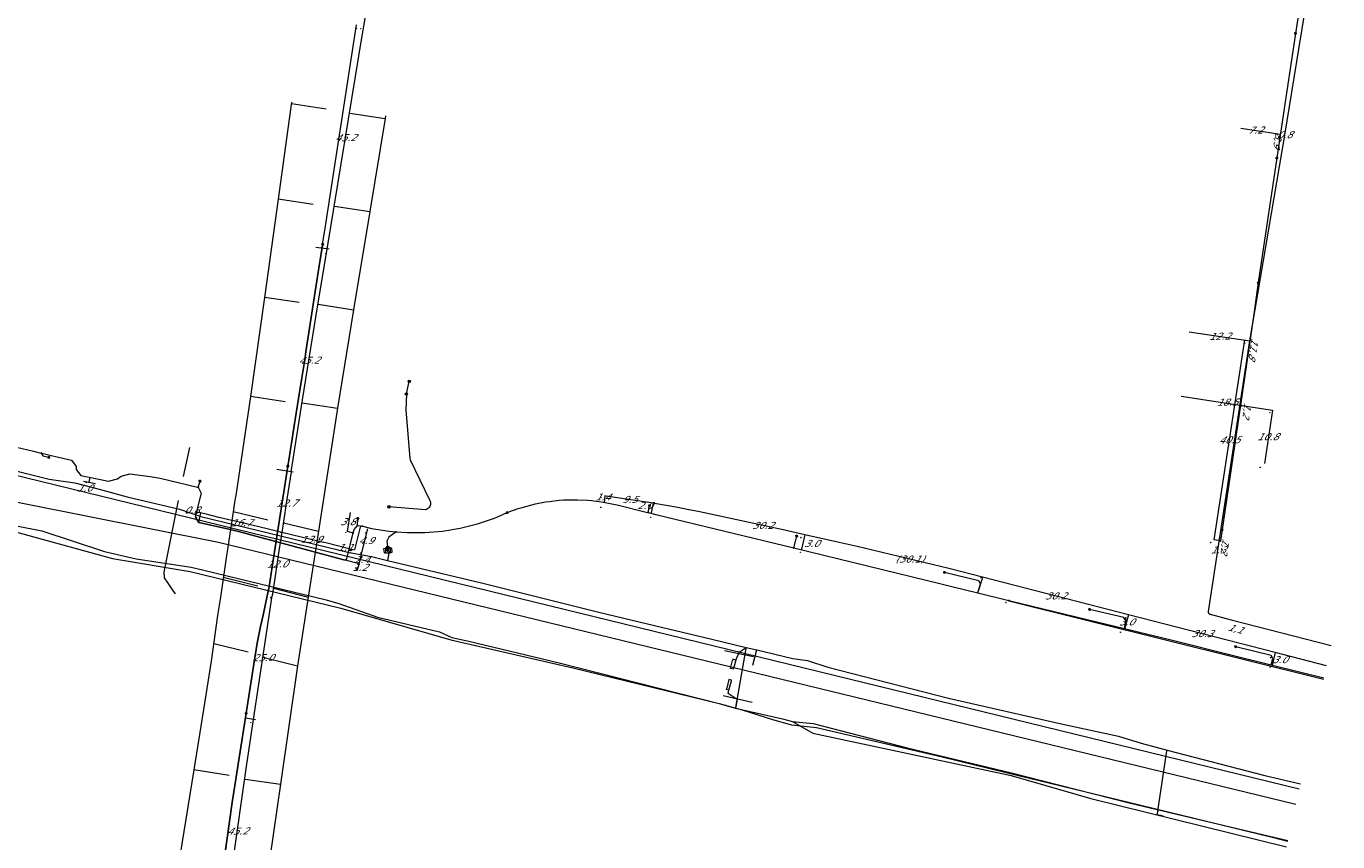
# Model space of a CAD drawing. Header units: metres. Extents: x 124576 to 133557, y 395865 to 402386.
# Tile 108 of 256: x 126119 to 126381, y 398698 to 398861. Entities that reach past the tile are written whole.
import ezdxf
from ezdxf.enums import TextEntityAlignment as Align

# ---------------------------------------------------------------- set-up
doc = ezdxf.new("R2010")
doc.units = ezdxf.units.M
doc.header["$MEASUREMENT"] = 0
for name, color, linetype, lineweight, true_color in [('LG_Datatransport_Bt_Nederland_NV', 3, 'Continuous', 13, 0x00ff00), ('LG_Datatransport_KPN_BV', 3, 'Continuous', 13, 0x00ff00), ('LG_Datatransport_ProRail', 3, 'Continuous', 13, 0x00ff00), ('LG_Datatransport_Relined_BV', 3, 'Continuous', 13, 0x00ff00), ('LG_Laag_Spanning', 7, 'Continuous', 13, 0x960000), ('LG_Laag_Spanning_Enexis_Netbeheer_BV', 7, 'Continuous', 13, 0x960000), ('LG_Laag_Spanning_Gemeente_Tilburg_Ruimtelijke_Uitvoering', 7, 'Continuous', 13, 0x960000), ('LG_Laag_Spanning_ProRail', 7, 'Continuous', 13, 0x960000), ('LG_Midden_Spanning_ProRail', 7, 'Continuous', 13, 0xd20000), ('LG_overig_ProRail', 7, 'Continuous', 13, 0xffffff), ('LG_Riool_Onder_Druk_Gemeente_Tilburg_Ruimtelijke_Uitvoering', 7, 'Continuous', 13, 0x800080), ('LG_Riool_Vrij_Verval_Gemeente_Tilburg_Ruimtelijke_Uitvoering', 7, 'Continuous', 13, 0xca00a0)]:
    doc.layers.add(name, color=color, linetype=linetype, lineweight=lineweight, true_color=true_color)
for name, color, linetype, lineweight in [('LG_Laag_Spanning_P_Enexis_Netbeheer_BV', 7, 'Continuous', 0), ('LG_overig_P_Gemeente_Tilburg_Ruimtelijke_Uitvoering', 7, 'Continuous', 0), ('LG_Riool_Vrij_Verval_P_Gemeente_Tilburg_Ruimtelijke_Uitvoering', 7, 'Continuous', 0), ('MV_Datatransport', 7, 'Continuous', 0), ('MV_Laag_Spanning', 7, 'Continuous', 0), ('MV_Laag_Spanning_lijn', 7, 'Continuous', 0), ('MV_Laag_Spanning_pijl', 7, 'Continuous', 0)]:
    doc.layers.add(name, color=color, linetype=linetype, lineweight=lineweight)
doc.styles.add('Klic_Annotatie', font='verdanai.ttf', dxfattribs={"oblique": 20, "height": 1.4})

# ---------------------------------------------------------------- blocks, each defined once
blk = doc.blocks.new('Mof')
at = {"layer": 'LG_Laag_Spanning_P_Enexis_Netbeheer_BV'}
h = blk.add_hatch(color=256, dxfattribs=at)
edge = h.paths.add_edge_path()
edge.add_arc((0, 0), 2, 0, 360)
blk = doc.blocks.new('DeliveryPoint')
at = {"layer": 'LG_Laag_Spanning_P_Enexis_Netbeheer_BV', "flags": 128}
blk.add_lwpolyline([(-3.7, -2.5), (3.8, -2.5), (3.8, 2.5), (-3.7, 2.5), (-3.7, -2.5)], close=True, dxfattribs=at)
blk.add_lwpolyline([(-3.7, 2.5), (-3.7, 2.2), (0, 0), (3.8, 2.2)], dxfattribs=at)
blk = doc.blocks.new('Streetlight')
at = {"layer": 'LG_Laag_Spanning_P_Enexis_Netbeheer_BV'}
for p, q in [((-1.8, 1.8), (-1.1, 1.1)), ((0, 2.5), (0, 1.5)), ((1.8, 1.8), (1.1, 1.1)), ((-1.1, -1.1), (-1.8, -1.8)), ((0, -1.5), (0, -2.5)), ((1.1, -1.1), (1.8, -1.8))]:
    blk.add_line(p, q, dxfattribs=at)
at = {"layer": 'LG_Laag_Spanning_P_Enexis_Netbeheer_BV', "flags": 128}
for points in [[(-2.5, 0), (-1.5, 0)], [(1.5, 0), (2.5, 0)]]:
    blk.add_lwpolyline(points, dxfattribs=at)
at = {"layer": 'LG_Laag_Spanning_P_Enexis_Netbeheer_BV'}
blk.add_circle((0, 0), 1.5, dxfattribs=at)
blk = doc.blocks.new('Aansluitkast_1')
at = {"layer": 'LG_Laag_Spanning_P_Enexis_Netbeheer_BV'}
for p, q in [((-2.5, 2.5), (2.5, 2.5)), ((0, -2.5), (0, 2.5))]:
    blk.add_line(p, q, dxfattribs=at)
at = {"layer": 'LG_Laag_Spanning_P_Enexis_Netbeheer_BV', "flags": 128}
blk.add_lwpolyline([(-5, -5), (5, -5), (5, 5), (-5, 5), (-5, -5)], close=True, dxfattribs=at)
blk = doc.blocks.new('m_pijl')
at = {"layer": 'MV_Laag_Spanning_pijl'}
blk.add_hatch(color=7, dxfattribs=at).paths.add_polyline_path([(-1, -0.3), (-1, 0), (-1, 0.3), (0, 0)])
at = {"layer": 'MV_Laag_Spanning_pijl', "flags": 128}
blk.add_lwpolyline([(-1, 0), (-1, 0.3), (0, 0), (-1, -0.3), (-1, 0)], close=True, dxfattribs=at)
blk = doc.blocks.new('Onbekend_2')
at = {"layer": 'LG_Riool_Vrij_Verval_P_Gemeente_Tilburg_Ruimtelijke_Uitvoering'}
blk.add_hatch(color=256, dxfattribs=at).paths.add_polyline_path([(-0.3, -1.1, -0.262633), (0.2, 0.2), (0.6, 0.5, 0.379827), (0.7, 1.3), (0.7, 1.3, 0.228508), (0, 1.5), (0, 1.5, 0.459053), (-0.8, 0.8), (-1.3, 0.9, -0.414214), (-0.1, 2, -0.243799), (1.1, 1.5, -0.379827), (0.9, 0.1), (0.5, -0.2, 0.262633), (0.2, -1.1), (-0.2, -1.1)])
blk.add_circle((0, 0), 2.5, dxfattribs=at)
at = {"layer": 'LG_Riool_Vrij_Verval_P_Gemeente_Tilburg_Ruimtelijke_Uitvoering', "extrusion": (0, 0, -1)}
blk.add_solid([(0.3, -2.1), (-0.2, -2.1), (0.3, -1.5), (-0.2, -1.5)], dxfattribs=at)
blk = doc.blocks.new('Onbekend_1')
at = {"layer": 'LG_overig_P_Gemeente_Tilburg_Ruimtelijke_Uitvoering'}
blk.add_hatch(color=256, dxfattribs=at).paths.add_polyline_path([(-0.3, -1.1, -0.262633), (0.2, 0.2), (0.6, 0.5, 0.379827), (0.7, 1.3), (0.7, 1.3, 0.228508), (0, 1.5), (0, 1.5, 0.459053), (-0.8, 0.8), (-1.3, 0.9, -0.414214), (-0.1, 2, -0.243799), (1.1, 1.5, -0.379827), (0.9, 0.1), (0.5, -0.2, 0.262633), (0.2, -1.1), (-0.2, -1.1)])
blk.add_circle((0, 0), 2.5, dxfattribs=at)
at = {"layer": 'LG_overig_P_Gemeente_Tilburg_Ruimtelijke_Uitvoering', "extrusion": (0, 0, -1)}
blk.add_solid([(0.3, -2.1), (-0.2, -2.1), (0.3, -1.5), (-0.2, -1.5)], dxfattribs=at)

msp = doc.modelspace()

# ---------------------------------------------------------------- linework, layer by layer
at = {"layer": 'LG_Datatransport_Bt_Nederland_NV', "flags": 128}
msp.add_lwpolyline([(126112.2, 398761.4), (126136.3, 398754.8), (126151.8, 398752.2), (126182, 398744.9), (126204, 398738.5), (126228.4, 398732.9), (126257.7, 398725.8), (126260.6, 398725), (126262.3, 398724.5), (126268.4, 398722.6), (126272.2, 398721.5), (126277.2, 398721), (126302.3, 398715.1), (126314.9, 398712), (126342.1, 398705.4), (126368.4, 398699), (126371.47, 398698.22)], dxfattribs=at)
msp.add_lwpolyline([(126112.2, 398761.4), (126136.3, 398754.8), (126151.8, 398752.2), (126182, 398744.9), (126204, 398738.5), (126228.4, 398732.9), (126257.7, 398725.8), (126260.6, 398725), (126262.3, 398724.5), (126268.4, 398722.6), (126272.2, 398721.5), (126277.2, 398721), (126302.3, 398715.1), (126314.9, 398712), (126342.1, 398705.4), (126368.4, 398699), (126371.47, 398698.22)], dxfattribs=at)
msp.add_lwpolyline([(126112.2, 398761.4), (126136.3, 398754.8), (126151.8, 398752.2), (126182, 398744.9), (126204, 398738.5), (126228.4, 398732.9), (126257.7, 398725.8), (126260.6, 398725), (126262.3, 398724.5), (126268.4, 398722.6), (126272.2, 398721.5), (126277.2, 398721), (126302.3, 398715.1), (126314.9, 398712), (126342.1, 398705.4), (126368.4, 398699), (126371.47, 398698.22)], dxfattribs=at)
msp.add_lwpolyline([(126112.2, 398761.4), (126136.3, 398754.8), (126151.8, 398752.2), (126182, 398744.9), (126204, 398738.5), (126228.4, 398732.9), (126257.7, 398725.8), (126260.6, 398725), (126262.3, 398724.5), (126268.4, 398722.6), (126272.2, 398721.5), (126277.2, 398721), (126302.3, 398715.1), (126314.9, 398712), (126342.1, 398705.4), (126368.4, 398699), (126371.47, 398698.22)], dxfattribs=at)
at = {"layer": 'LG_Datatransport_KPN_BV', "flags": 128}
msp.add_lwpolyline([(126375.2, 398866.27), (126370.86, 398839.61), (126363.81, 398798.4), (126355.57, 398744.19), (126355.57, 398744.15), (126355.57, 398744.11), (126355.57, 398744.07), (126355.57, 398744.03), (126355.58, 398743.99), (126355.6, 398743.95), (126355.61, 398743.91), (126355.63, 398743.87), (126355.66, 398743.84), (126355.68, 398743.81), (126355.71, 398743.78), (126355.74, 398743.75), (126355.77, 398743.72), (126355.81, 398743.7), (126355.85, 398743.68), (126355.89, 398743.66), (126355.93, 398743.65), (126360.17, 398742.53), (126380.16, 398737.39)], dxfattribs=at)
at = {"layer": 'LG_Datatransport_ProRail'}
msp.add_line((126259.03, 398725.4), (126260.96, 398724.83), dxfattribs=at)
msp.add_line((126259.03, 398725.4), (126260.96, 398724.83), dxfattribs=at)
msp.add_line((126259.03, 398725.4), (126260.96, 398724.83), dxfattribs=at)
msp.add_line((126259.03, 398725.4), (126260.96, 398724.83), dxfattribs=at)
msp.add_line((126259.03, 398725.4), (126260.96, 398724.83), dxfattribs=at)
msp.add_line((126259.03, 398725.4), (126260.96, 398724.83), dxfattribs=at)
msp.add_line((126259.03, 398725.4), (126260.96, 398724.83), dxfattribs=at)
at = {"layer": 'LG_Datatransport_ProRail', "flags": 128}
for points in [[(126101.5, 398764.43), (126122.16, 398760.38), (126134.7, 398756.22), (126141.01, 398754.74), (126152, 398753.11)], [(126101.5, 398764.43), (126122.16, 398760.38), (126134.7, 398756.22), (126141.01, 398754.74), (126152, 398753.11)], [(126101.5, 398764.43), (126122.16, 398760.38), (126134.7, 398756.22), (126141.01, 398754.74), (126152, 398753.11)], [(126101.5, 398764.43), (126122.16, 398760.38), (126134.7, 398756.22), (126141.01, 398754.74), (126152, 398753.11)], [(126101.5, 398764.43), (126122.16, 398760.38), (126134.7, 398756.22), (126141.01, 398754.74), (126152, 398753.11)], [(126101.5, 398764.43), (126122.16, 398760.38), (126134.7, 398756.22), (126141.01, 398754.74), (126152, 398753.11)], [(126101.5, 398764.43), (126122.16, 398760.38), (126134.7, 398756.22), (126141.01, 398754.74), (126152, 398753.11)], [(126152, 398753.11), (126154.6, 398752.51), (126179.04, 398746.51), (126181.61, 398745.79)], [(126152, 398753.11), (126154.6, 398752.51), (126179.04, 398746.51), (126181.61, 398745.79)], [(126152, 398753.11), (126154.6, 398752.51), (126179.04, 398746.51), (126181.61, 398745.79)], [(126152, 398753.11), (126154.6, 398752.51), (126179.04, 398746.51), (126181.61, 398745.79)], [(126152, 398753.11), (126154.6, 398752.51), (126179.04, 398746.51), (126181.61, 398745.79)], [(126152, 398753.11), (126154.6, 398752.51), (126179.04, 398746.51), (126181.61, 398745.79)], [(126152, 398753.11), (126154.6, 398752.51), (126179.04, 398746.51), (126181.61, 398745.79)], [(126181.61, 398745.79), (126189.33, 398743.09), (126201.75, 398740.11), (126204.2, 398739.01), (126207.63, 398738.28), (126225.68, 398733.9), (126257.67, 398725.77), (126259.03, 398725.4)], [(126181.61, 398745.79), (126189.33, 398743.09), (126201.75, 398740.11), (126204.2, 398739.01), (126207.63, 398738.28), (126225.68, 398733.9), (126257.67, 398725.77), (126259.03, 398725.4)], [(126181.61, 398745.79), (126189.33, 398743.09), (126201.75, 398740.11), (126204.2, 398739.01), (126207.63, 398738.28), (126225.68, 398733.9), (126257.67, 398725.77), (126259.03, 398725.4)], [(126181.61, 398745.79), (126189.33, 398743.09), (126201.75, 398740.11), (126204.2, 398739.01), (126207.63, 398738.28), (126225.68, 398733.9), (126257.67, 398725.77), (126259.03, 398725.4)], [(126181.61, 398745.79), (126189.33, 398743.09), (126201.75, 398740.11), (126204.2, 398739.01), (126207.63, 398738.28), (126225.68, 398733.9), (126257.67, 398725.77), (126259.03, 398725.4)], [(126181.61, 398745.79), (126189.33, 398743.09), (126201.75, 398740.11), (126204.2, 398739.01), (126207.63, 398738.28), (126225.68, 398733.9), (126257.67, 398725.77), (126259.03, 398725.4)], [(126181.61, 398745.79), (126189.33, 398743.09), (126201.75, 398740.11), (126204.2, 398739.01), (126207.63, 398738.28), (126225.68, 398733.9), (126257.67, 398725.77), (126259.03, 398725.4)], [(126260.96, 398724.83), (126270.38, 398722.74), (126272.37, 398722.18)], [(126260.96, 398724.83), (126270.38, 398722.74), (126272.37, 398722.18)], [(126260.96, 398724.83), (126270.38, 398722.74), (126272.37, 398722.18)], [(126260.96, 398724.83), (126270.38, 398722.74), (126272.37, 398722.18)], [(126260.96, 398724.83), (126270.38, 398722.74), (126272.37, 398722.18)], [(126260.96, 398724.83), (126270.38, 398722.74), (126272.37, 398722.18)], [(126260.96, 398724.83), (126270.38, 398722.74), (126272.37, 398722.18)], [(126272.37, 398722.18), (126276.52, 398721.78), (126295.33, 398716.92), (126316.22, 398711.86), (126332.44, 398707.77), (126339.73, 398705.86), (126360.23, 398700.99), (126371.49, 398698.31)], [(126272.37, 398722.18), (126276.52, 398721.78), (126295.33, 398716.92), (126316.22, 398711.86), (126332.44, 398707.77), (126339.73, 398705.86), (126360.23, 398700.99), (126371.49, 398698.31)], [(126272.37, 398722.18), (126276.52, 398721.78), (126295.33, 398716.92), (126316.22, 398711.86), (126332.44, 398707.77), (126339.73, 398705.86), (126360.23, 398700.99), (126371.49, 398698.31)], [(126272.37, 398722.18), (126276.52, 398721.78), (126295.33, 398716.92), (126316.22, 398711.86), (126332.44, 398707.77), (126339.73, 398705.86), (126360.23, 398700.99), (126371.49, 398698.31)], [(126272.37, 398722.18), (126276.52, 398721.78), (126295.33, 398716.92), (126316.22, 398711.86), (126332.44, 398707.77), (126339.73, 398705.86), (126360.23, 398700.99), (126371.49, 398698.31)], [(126272.37, 398722.18), (126276.52, 398721.78), (126295.33, 398716.92), (126316.22, 398711.86), (126332.44, 398707.77), (126339.73, 398705.86), (126360.23, 398700.99), (126371.49, 398698.31)], [(126272.37, 398722.18), (126276.52, 398721.78), (126295.33, 398716.92), (126316.22, 398711.86), (126332.44, 398707.77), (126339.73, 398705.86), (126360.23, 398700.99), (126371.49, 398698.31)]]:
    msp.add_lwpolyline(points, dxfattribs=at)
at = {"layer": 'LG_Datatransport_Relined_BV', "flags": 128}
for points in [[(125781, 398853.51), (125956.7, 398810.7), (126373.79, 398708.68)], [(125781, 398843.21), (125864.75, 398823.24), (126000.18, 398789.42), (126157.5, 398758.1), (126373.11, 398705.59)]]:
    msp.add_lwpolyline(points, dxfattribs=at)
at = {"layer": 'LG_Laag_Spanning', "flags": 128}
msp.add_lwpolyline([(126192.23, 398756.1), (126192.24, 398756.1), (126192.24, 398756.1), (126192.24, 398756.1), (126192.24, 398756.1), (126192.24, 398756.1), (126192.24, 398756.1), (126192.24, 398756.1), (126192.24, 398756.1), (126192.24, 398756.1), (126192.24, 398756.11), (126192.24, 398756.11), (126192.24, 398756.11), (126192.16, 398756.91), (126192.16, 398756.91), (126192.16, 398756.91), (126192.16, 398756.91), (126192.16, 398756.91), (126192.16, 398756.91), (126192.16, 398756.91), (126192.16, 398756.91), (126192.16, 398756.91), (126192.16, 398756.91), (126192.16, 398756.91), (126192.15, 398756.91), (126192.15, 398756.91), (126190.56, 398756.75), (126190.56, 398756.75), (126190.56, 398756.75), (126190.56, 398756.75), (126190.56, 398756.75), (126190.55, 398756.75), (126190.55, 398756.75), (126190.55, 398756.75), (126190.55, 398756.75), (126190.55, 398756.75), (126190.55, 398756.75), (126190.55, 398756.74), (126190.55, 398756.74), (126190.63, 398755.95), (126190.63, 398755.95), (126190.63, 398755.94), (126190.63, 398755.94), (126190.63, 398755.94), (126190.63, 398755.94), (126190.63, 398755.94), (126190.64, 398755.94), (126190.64, 398755.94), (126190.64, 398755.94), (126190.64, 398755.94), (126190.64, 398755.94), (126190.64, 398755.94), (126192.23, 398756.1)], dxfattribs=at)
at = {"layer": 'LG_Laag_Spanning_Enexis_Netbeheer_BV'}
for p, q in [((126369.3, 398835.05), (126365.6, 398810.08)), ((126369.3, 398835.05), (126365.6, 398810.08)), ((126178.31, 398817.6), (126178.34, 398817.79)), ((126178.31, 398817.6), (126178.34, 398817.79)), ((126362, 398785.51), (126358.34, 398760.6)), ((126362, 398785.51), (126358.34, 398760.6)), ((126153.44, 398769.1), (126153.81, 398770.31)), ((126243.47, 398764.04), (126243.75, 398765.4)), ((126185.3, 398761.42), (126185.39, 398762.84)), ((126272.63, 398756.93), (126273.21, 398759.31)), ((126358.34, 398760.6), (126358.01, 398758.35)), ((126358.34, 398760.6), (126358.01, 398758.35))]:
    msp.add_line(p, q, dxfattribs=at)
at = {"layer": 'LG_Laag_Spanning_Enexis_Netbeheer_BV', "flags": 128}
for points in [[(126380.74, 398916.85), (126381.25, 398916.77), (126381.44, 398916.65), (126381.5, 398916.43), (126380.94, 398912.66), (126380.29, 398908.28), (126376.79, 398884.75), (126376.73, 398884.36), (126376.13, 398880.41), (126375.79, 398878.12), (126373.04, 398859.99)], [(126380.74, 398916.85), (126381.25, 398916.77), (126381.44, 398916.65), (126381.5, 398916.43), (126380.94, 398912.66), (126380.29, 398908.28), (126376.79, 398884.75), (126376.73, 398884.36), (126376.13, 398880.41), (126375.79, 398878.12), (126373.04, 398859.99)], [(126178.34, 398817.79), (126178.7, 398820.11), (126179.03, 398822.24), (126185.13, 398861.7)], [(126178.34, 398817.79), (126178.7, 398820.11), (126179.03, 398822.24), (126185.13, 398861.7)], [(126373.04, 398859.99), (126371.3, 398848.47), (126370.71, 398844.51), (126369.3, 398835.05)], [(126373.04, 398859.99), (126371.3, 398848.47), (126370.71, 398844.51), (126369.3, 398835.05)], [(126178.31, 398817.6), (126177.67, 398813.44), (126177.34, 398811.32), (126175.01, 398796.23), (126174.76, 398794.63), (126174.2, 398791), (126173.54, 398786.86), (126172.61, 398781.02), (126172.11, 398777.91), (126171.98, 398777.11), (126171.57, 398774.55), (126171.38, 398773.31), (126169.22, 398759.62), (126168.23, 398753.14), (126167.61, 398749.15), (126167.22, 398747.32), (126166.41, 398743.5), (126165.93, 398741.23), (126165.21, 398737.86), (126164.56, 398733.67), (126163.03, 398723.82), (126160.25, 398705.95), (126157.88, 398689.23)], [(126171.38, 398773.31), (126171.57, 398774.55), (126172.11, 398777.91), (126172.61, 398781.02), (126173.54, 398786.86), (126174.2, 398791), (126174.76, 398794.63), (126175.01, 398796.23), (126177.34, 398811.32), (126178.31, 398817.6)], [(126178.31, 398817.6), (126177.67, 398813.44), (126177.34, 398811.32), (126175.01, 398796.23), (126174.76, 398794.63), (126174.2, 398791), (126173.54, 398786.86), (126172.61, 398781.02), (126172.11, 398777.91), (126171.98, 398777.11), (126171.57, 398774.55), (126171.38, 398773.31)], [(126171.38, 398773.31), (126171.57, 398774.55), (126172.11, 398777.91), (126172.61, 398781.02), (126173.54, 398786.86), (126174.2, 398791), (126174.76, 398794.63), (126175.01, 398796.23), (126177.34, 398811.32), (126178.31, 398817.6)], [(126365.6, 398810.08), (126365.32, 398808.16), (126364.74, 398804.21), (126362, 398785.51)], [(126365.6, 398810.08), (126365.32, 398808.16), (126364.74, 398804.21), (126362, 398785.51)], [(126095.03, 398782.33), (126099.18, 398781.33), (126101.13, 398780.87), (126120.48, 398776.32), (126122.04, 398775.95), (126122.43, 398775.86), (126123.77, 398775.54), (126128.1, 398774.51), (126129.05, 398773.28), (126129.03, 398772.66), (126129.98, 398771.46), (126131.28, 398771.2), (126135.49, 398770.34), (126137.26, 398770.75), (126138.01, 398771.32), (126139.79, 398771.8), (126143.85, 398771.25), (126145.82, 398770.89), (126153.31, 398769.14), (126153.44, 398769.1), (126154.04, 398767.94), (126152.85, 398763.19), (126153.53, 398762.02)], [(126101.13, 398780.87), (126120.48, 398776.32), (126122.04, 398775.95), (126122.43, 398775.86), (126123.77, 398775.54), (126128.1, 398774.51), (126129.05, 398773.28), (126129.03, 398772.66), (126129.98, 398771.46), (126131.28, 398771.2), (126135.49, 398770.34), (126137.26, 398770.75), (126138.01, 398771.32), (126139.79, 398771.8), (126143.85, 398771.25), (126145.82, 398770.89), (126153.31, 398769.14), (126153.44, 398769.1), (126154.04, 398767.94), (126152.85, 398763.19), (126153.53, 398762.02), (126153.58, 398762.01), (126159.58, 398760.67), (126161.52, 398760.2), (126182.6, 398754.58), (126182.82, 398754.53), (126183.18, 398754.74), (126184.47, 398759.97)], [(126122.04, 398775.95), (126122.38, 398775.38), (126123.54, 398775.09)], [(126163.03, 398723.82), (126164.56, 398733.67), (126165.21, 398737.86), (126165.93, 398741.23), (126166.41, 398743.5), (126167.22, 398747.32), (126167.61, 398749.15), (126168.23, 398753.14), (126169.22, 398759.62), (126171.38, 398773.31)], [(126171.38, 398773.31), (126169.22, 398759.62), (126168.23, 398753.14), (126167.61, 398749.15), (126167.22, 398747.32), (126166.41, 398743.5), (126165.93, 398741.23), (126165.21, 398737.86), (126164.56, 398733.67), (126163.03, 398723.82)], [(126163.03, 398723.82), (126164.56, 398733.67), (126165.21, 398737.86), (126165.93, 398741.23), (126166.41, 398743.5), (126167.22, 398747.32), (126167.61, 398749.15), (126168.23, 398753.14), (126169.22, 398759.62), (126171.38, 398773.31)], [(126186.21, 398761.32), (126186.4, 398761.27), (126188.13, 398760.84), (126191.66, 398760.28), (126193.03, 398760.17), (126195.23, 398760), (126198.8, 398760.01), (126202.36, 398760.31), (126205.89, 398760.9), (126209.35, 398761.77), (126212.74, 398762.92), (126214.38, 398763.63), (126214.81, 398763.82), (126215.23, 398763.99), (126215.27, 398764.01), (126215.6, 398764.14), (126217.48, 398764.81), (126218.25, 398765.06), (126220.18, 398765.58), (126220.97, 398765.77), (126222.93, 398766.14), (126223.73, 398766.26), (126225.71, 398766.48), (126226.52, 398766.54), (126228.52, 398766.6), (126229.33, 398766.6), (126231.32, 398766.51), (126232.13, 398766.44), (126234.11, 398766.19), (126234.91, 398766.06), (126236.87, 398765.66), (126237.26, 398765.57), (126243.11, 398764.13), (126243.47, 398764.04), (126245.05, 398763.66), (126272.63, 398756.93), (126302.12, 398749.74), (126304.28, 398749.21), (126309.49, 398747.94), (126315.7, 398746.42), (126331.34, 398742.61), (126338.82, 398740.78), (126346.48, 398738.92), (126348.42, 398738.44), (126360.64, 398735.4), (126368.2, 398733.53), (126378.73, 398730.91)], [(126215.27, 398764.01), (126215.6, 398764.14), (126217.48, 398764.81), (126218.25, 398765.06), (126220.18, 398765.58), (126220.97, 398765.77), (126222.93, 398766.14), (126223.73, 398766.26), (126225.71, 398766.48), (126226.52, 398766.54), (126228.52, 398766.6), (126229.33, 398766.6), (126231.32, 398766.51), (126232.13, 398766.44), (126234.11, 398766.19), (126234.91, 398766.06), (126236.87, 398765.66), (126237.26, 398765.57), (126243.11, 398764.13), (126243.47, 398764.04), (126245.05, 398763.66), (126272.63, 398756.93), (126302.12, 398749.74), (126304.28, 398749.21), (126309.49, 398747.94), (126315.7, 398746.42)], [(126215.27, 398764.01), (126215.6, 398764.14), (126217.48, 398764.81), (126218.25, 398765.06), (126220.18, 398765.58), (126220.97, 398765.77), (126222.93, 398766.14), (126223.73, 398766.26), (126225.71, 398766.48), (126226.52, 398766.54), (126228.52, 398766.6), (126229.33, 398766.6), (126231.32, 398766.51), (126232.13, 398766.44), (126234.11, 398766.19), (126234.91, 398766.06), (126236.87, 398765.66), (126237.26, 398765.57), (126243.11, 398764.13), (126243.47, 398764.04), (126245.05, 398763.66), (126272.63, 398756.93), (126302.12, 398749.74), (126304.28, 398749.21), (126309.49, 398747.94), (126315.7, 398746.42)], [(126182.6, 398754.58), (126161.52, 398760.2), (126159.58, 398760.67), (126153.58, 398762.01), (126153.53, 398762.02)], [(126182.6, 398754.58), (126161.52, 398760.2), (126159.58, 398760.67), (126153.58, 398762.01), (126153.53, 398762.02)], [(126153.53, 398762.02), (126153.58, 398762.01), (126159.58, 398760.67), (126161.52, 398760.2), (126182.6, 398754.58)], [(126184.47, 398759.97), (126184.64, 398760.66), (126185.3, 398761.42), (126185.85, 398761.39), (126186.21, 398761.32), (126186.4, 398761.27), (126188.13, 398760.84), (126191.66, 398760.28), (126193.03, 398760.17), (126195.23, 398760), (126198.8, 398760.01), (126202.36, 398760.31), (126205.89, 398760.9), (126209.35, 398761.77), (126212.74, 398762.92), (126214.38, 398763.63), (126214.81, 398763.82), (126215.23, 398763.99), (126215.27, 398764.01)], [(126186.21, 398761.32), (126186.4, 398761.27), (126188.13, 398760.84), (126191.66, 398760.28), (126193.03, 398760.17), (126195.23, 398760), (126198.8, 398760.01), (126202.36, 398760.31), (126205.89, 398760.9), (126209.35, 398761.77), (126212.74, 398762.92), (126214.38, 398763.63), (126214.81, 398763.82), (126215.23, 398763.99), (126215.27, 398764.01)], [(126182.6, 398754.58), (126182.82, 398754.53), (126183.18, 398754.74), (126184.47, 398759.97)], [(126184.47, 398759.97), (126184.64, 398760.66), (126185.3, 398761.42), (126185.85, 398761.39), (126186.21, 398761.32)], [(126193.03, 398760.17), (126191.56, 398759.08), (126191.21, 398758.28), (126191.36, 398756.82)], [(126309.49, 398747.94), (126310.01, 398749.76), (126309.66, 398750.36), (126302.79, 398752.01)], [(126315.7, 398746.42), (126331.34, 398742.61), (126338.82, 398740.78), (126346.48, 398738.92), (126348.42, 398738.44), (126360.64, 398735.4), (126368.2, 398733.53), (126378.73, 398730.91)], [(126315.7, 398746.42), (126331.34, 398742.61), (126338.82, 398740.78), (126346.48, 398738.92), (126348.42, 398738.44), (126360.64, 398735.4), (126368.2, 398733.53), (126378.73, 398730.91)], [(126338.82, 398740.78), (126339.08, 398742.42), (126338.67, 398743.03), (126331.82, 398744.61)], [(126368.2, 398733.53), (126368.51, 398734.78), (126368.14, 398735.39), (126361.08, 398737.14)], [(126156.48, 398679.33), (126160.25, 398705.95), (126163.03, 398723.82)], [(126163.03, 398723.82), (126160.25, 398705.95), (126157.88, 398689.23), (126156.48, 398679.33)], [(126156.48, 398679.33), (126160.25, 398705.95), (126163.03, 398723.82)]]:
    msp.add_lwpolyline(points, dxfattribs=at)
at = {"layer": 'LG_Laag_Spanning_Gemeente_Tilburg_Ruimtelijke_Uitvoering'}
msp.add_line((126151.73, 398777.05), (126150.43, 398771.23), dxfattribs=at)
msp.add_line((126151.73, 398777.05), (126150.43, 398771.23), dxfattribs=at)
at = {"layer": 'LG_Laag_Spanning_Gemeente_Tilburg_Ruimtelijke_Uitvoering', "flags": 128}
msp.add_lwpolyline([(126149.46, 398766.43), (126146.56, 398752.09), (126146.65, 398750.94), (126147.36, 398749.85), (126148.3, 398748.51), (126148.81, 398747.77)], dxfattribs=at)
msp.add_lwpolyline([(126149.46, 398766.43), (126146.56, 398752.09), (126146.65, 398750.94), (126147.36, 398749.85), (126148.3, 398748.51), (126148.81, 398747.77)], dxfattribs=at)
at = {"layer": 'LG_Laag_Spanning_ProRail'}
for p, q in [((126128.77, 398769.97), (126133.64, 398768.68)), ((126128.77, 398769.97), (126133.64, 398768.68)), ((126128.77, 398769.97), (126133.64, 398768.68)), ((126128.77, 398769.97), (126133.64, 398768.68)), ((126128.77, 398769.97), (126133.64, 398768.68)), ((126153.94, 398763.24), (126183.63, 398756)), ((126153.94, 398763.24), (126183.63, 398756)), ((126153.94, 398763.24), (126183.63, 398756)), ((126153.94, 398763.24), (126183.63, 398756)), ((126153.94, 398763.24), (126183.63, 398756)), ((126191.67, 398756.31), (126191.3, 398754.44)), ((126191.67, 398756.31), (126191.3, 398754.44)), ((126263.03, 398736.82), (126260.99, 398724.97)), ((126263.03, 398736.82), (126260.99, 398724.97)), ((126261.68, 398736.07), (126261.12, 398734.7)), ((126261.68, 398736.07), (126263.07, 398737.02)), ((126263.07, 398737.02), (126263.03, 398736.82)), ((126263.07, 398737.02), (126263.03, 398736.82)), ((126263.07, 398737.02), (126265.22, 398736.5)), ((126263.07, 398737.02), (126265.22, 398736.5)), ((126263.07, 398737.02), (126265.22, 398736.5)), ((126263.07, 398737.02), (126265.22, 398736.5)), ((126263.07, 398737.02), (126265.22, 398736.5)), ((126263.07, 398737.02), (126265.22, 398736.5)), ((126261.12, 398734.7), (126261.04, 398734.45)), ((126259.03, 398725.4), (126259.06, 398725.49)), ((126259.03, 398725.4), (126259.06, 398725.49)), ((126259.03, 398725.4), (126259.06, 398725.49)), ((126259.03, 398725.4), (126260.96, 398724.83)), ((126259.03, 398725.4), (126260.96, 398724.83)), ((126259.03, 398725.4), (126260.96, 398724.83)), ((126261.31, 398726.55), (126260.96, 398724.83)), ((126260.99, 398724.97), (126260.96, 398724.83)), ((126260.99, 398724.97), (126260.96, 398724.83)), ((126345.46, 398704.23), (126347.2, 398715.83)), ((126347.2, 398715.83), (126347.35, 398716.46))]:
    msp.add_line(p, q, dxfattribs=at)
at = {"layer": 'LG_Laag_Spanning_ProRail', "flags": 128}
for points in [[(126104.3, 398775.51), (126123.64, 398770.73), (126128.77, 398769.97)], [(126104.3, 398775.51), (126123.64, 398770.73), (126128.77, 398769.97)], [(126104.3, 398775.51), (126123.64, 398770.73), (126128.77, 398769.97)], [(126104.3, 398775.51), (126123.64, 398770.73), (126128.77, 398769.97)], [(126104.3, 398775.51), (126123.64, 398770.73), (126128.77, 398769.97)], [(126133.64, 398768.68), (126139.25, 398767.18), (126149.69, 398764.69), (126153.94, 398763.24)], [(126133.64, 398768.68), (126139.25, 398767.18), (126149.69, 398764.69), (126153.94, 398763.24)], [(126133.64, 398768.68), (126139.25, 398767.18), (126149.69, 398764.69), (126153.94, 398763.24)], [(126133.64, 398768.68), (126139.25, 398767.18), (126149.69, 398764.69), (126153.94, 398763.24)], [(126133.64, 398768.68), (126139.25, 398767.18), (126149.69, 398764.69), (126153.94, 398763.24)], [(126183.63, 398756), (126188.1, 398755.19), (126191.3, 398754.44)], [(126183.63, 398756), (126188.1, 398755.19), (126191.3, 398754.44)], [(126183.63, 398756), (126188.1, 398755.19), (126191.3, 398754.44)], [(126183.63, 398756), (126188.1, 398755.19), (126191.3, 398754.44)], [(126183.63, 398756), (126188.1, 398755.19), (126191.3, 398754.44)], [(126191.3, 398754.44), (126210.15, 398749.97), (126233.32, 398744.15), (126240.3, 398742.46), (126256.2, 398738.66), (126263.07, 398737.02)], [(126191.3, 398754.44), (126210.15, 398749.97), (126233.32, 398744.15), (126240.3, 398742.46), (126256.2, 398738.66), (126263.07, 398737.02)], [(126191.3, 398754.44), (126210.15, 398749.97), (126233.32, 398744.15), (126240.3, 398742.46), (126256.2, 398738.66), (126263.07, 398737.02)], [(126191.3, 398754.44), (126210.15, 398749.97), (126233.32, 398744.15), (126240.3, 398742.46), (126256.2, 398738.66), (126263.07, 398737.02)], [(126191.3, 398754.44), (126210.15, 398749.97), (126233.32, 398744.15), (126240.3, 398742.46), (126256.2, 398738.66), (126263.07, 398737.02)], [(126191.3, 398754.44), (126210.15, 398749.97), (126233.32, 398744.15), (126240.3, 398742.46), (126256.2, 398738.66), (126263.07, 398737.02)], [(126191.3, 398754.44), (126210.15, 398749.97), (126233.32, 398744.15), (126240.3, 398742.46), (126256.2, 398738.66), (126263.07, 398737.02)], [(126265.22, 398736.5), (126272.42, 398734.78), (126275.41, 398734.39), (126279.43, 398733.03), (126303.61, 398726.86), (126326.48, 398721.66), (126337.63, 398719.24), (126342.15, 398717.82), (126347.35, 398716.46)], [(126265.22, 398736.5), (126272.42, 398734.78), (126275.41, 398734.39), (126279.43, 398733.03), (126303.61, 398726.86), (126326.48, 398721.66), (126337.63, 398719.24), (126342.15, 398717.82), (126347.35, 398716.46)], [(126265.22, 398736.5), (126272.42, 398734.78), (126275.41, 398734.39), (126279.43, 398733.03), (126303.61, 398726.86), (126326.48, 398721.66), (126337.63, 398719.24), (126342.15, 398717.82), (126347.35, 398716.46)], [(126265.22, 398736.5), (126272.42, 398734.78), (126275.41, 398734.39), (126279.43, 398733.03), (126303.61, 398726.86), (126326.48, 398721.66), (126337.63, 398719.24), (126342.15, 398717.82), (126347.35, 398716.46)], [(126265.22, 398736.5), (126272.42, 398734.78), (126275.41, 398734.39), (126279.43, 398733.03), (126303.61, 398726.86), (126326.48, 398721.66), (126337.63, 398719.24), (126342.15, 398717.82), (126347.35, 398716.46)], [(126265.22, 398736.5), (126272.42, 398734.78), (126275.41, 398734.39), (126279.43, 398733.03), (126303.61, 398726.86), (126326.48, 398721.66), (126337.63, 398719.24), (126342.15, 398717.82), (126347.35, 398716.46)], [(126261.04, 398734.45), (126260.42, 398734.63), (126260.37, 398734.41)], [(126259.64, 398728.48), (126259.16, 398728.6), (126259.23, 398728.87)], [(126261.31, 398726.55), (126259.53, 398727.8), (126259.64, 398728.48)], [(126347.35, 398716.46), (126366.89, 398711.35), (126374.01, 398709.68)], [(126347.35, 398716.46), (126366.89, 398711.35), (126374.01, 398709.68)], [(126347.35, 398716.46), (126366.89, 398711.35), (126374.01, 398709.68)], [(126347.35, 398716.46), (126366.89, 398711.35), (126374.01, 398709.68)], [(126347.35, 398716.46), (126366.89, 398711.35), (126374.01, 398709.68)], [(126345.46, 398704.23), (126345.27, 398703.57), (126346.02, 398703.39), (126346.59, 398703.19)]]:
    msp.add_lwpolyline(points, dxfattribs=at)
at = {"layer": 'LG_Midden_Spanning_ProRail'}
for p, q in [((126128.77, 398769.97), (126133.64, 398768.68)), ((126153.94, 398763.24), (126183.63, 398756)), ((126263.07, 398737.02), (126265.22, 398736.5))]:
    msp.add_line(p, q, dxfattribs=at)
at = {"layer": 'LG_Midden_Spanning_ProRail', "flags": 128}
for points in [[(126104.3, 398775.51), (126123.64, 398770.73), (126128.77, 398769.97)], [(126133.64, 398768.68), (126139.25, 398767.18), (126149.69, 398764.69), (126153.94, 398763.24)], [(126183.63, 398756), (126188.1, 398755.19), (126191.3, 398754.44)], [(126191.3, 398754.44), (126210.15, 398749.97), (126233.32, 398744.15), (126240.3, 398742.46), (126256.2, 398738.66), (126263.07, 398737.02)], [(126265.22, 398736.5), (126272.42, 398734.78), (126275.41, 398734.39), (126279.43, 398733.03), (126303.61, 398726.86), (126326.48, 398721.66), (126337.63, 398719.24), (126342.15, 398717.82), (126347.35, 398716.46)], [(126347.35, 398716.46), (126366.89, 398711.35), (126374.01, 398709.68)]]:
    msp.add_lwpolyline(points, dxfattribs=at)
at = {"layer": 'LG_overig_ProRail'}
for p, q in [((126128.77, 398769.97), (126133.64, 398768.68)), ((126128.77, 398769.97), (126133.64, 398768.68)), ((126128.77, 398769.97), (126133.64, 398768.68)), ((126128.77, 398769.97), (126133.64, 398768.68)), ((126153.94, 398763.24), (126183.63, 398756)), ((126153.94, 398763.24), (126183.63, 398756)), ((126153.94, 398763.24), (126183.63, 398756)), ((126153.94, 398763.24), (126183.63, 398756)), ((126258.76, 398736.41), (126264.57, 398735.16)), ((126263.07, 398737.02), (126265.22, 398736.5)), ((126263.07, 398737.02), (126265.22, 398736.5)), ((126263.07, 398737.02), (126265.22, 398736.5)), ((126263.07, 398737.02), (126265.22, 398736.5)), ((126264.47, 398733.44), (126265.22, 398736.5)), ((126261.04, 398734.45), (126260.54, 398732.8)), ((126259.64, 398728.48), (126260.14, 398730.31)), ((126258.51, 398727.4), (126264.28, 398726.03))]:
    msp.add_line(p, q, dxfattribs=at)
at = {"layer": 'LG_overig_ProRail', "flags": 128}
for points in [[(126104.3, 398775.51), (126123.64, 398770.73), (126128.77, 398769.97)], [(126104.3, 398775.51), (126123.64, 398770.73), (126128.77, 398769.97)], [(126104.3, 398775.51), (126123.64, 398770.73), (126128.77, 398769.97)], [(126104.3, 398775.51), (126123.64, 398770.73), (126128.77, 398769.97)], [(126133.64, 398768.68), (126139.25, 398767.18), (126149.69, 398764.69), (126153.94, 398763.24)], [(126133.64, 398768.68), (126139.25, 398767.18), (126149.69, 398764.69), (126153.94, 398763.24)], [(126133.64, 398768.68), (126139.25, 398767.18), (126149.69, 398764.69), (126153.94, 398763.24)], [(126133.64, 398768.68), (126139.25, 398767.18), (126149.69, 398764.69), (126153.94, 398763.24)], [(126183.63, 398756), (126188.1, 398755.19), (126191.3, 398754.44)], [(126183.63, 398756), (126188.1, 398755.19), (126191.3, 398754.44)], [(126183.63, 398756), (126188.1, 398755.19), (126191.3, 398754.44)], [(126183.63, 398756), (126188.1, 398755.19), (126191.3, 398754.44)], [(126191.3, 398754.44), (126210.15, 398749.97), (126233.32, 398744.15), (126240.3, 398742.46), (126256.2, 398738.66), (126263.07, 398737.02)], [(126191.3, 398754.44), (126210.15, 398749.97), (126233.32, 398744.15), (126240.3, 398742.46), (126256.2, 398738.66), (126263.07, 398737.02)], [(126191.3, 398754.44), (126210.15, 398749.97), (126233.32, 398744.15), (126240.3, 398742.46), (126256.2, 398738.66), (126263.07, 398737.02)], [(126191.3, 398754.44), (126210.15, 398749.97), (126233.32, 398744.15), (126240.3, 398742.46), (126256.2, 398738.66), (126263.07, 398737.02)], [(126265.22, 398736.5), (126272.42, 398734.78), (126275.41, 398734.39), (126279.43, 398733.03), (126303.61, 398726.86), (126326.48, 398721.66), (126337.63, 398719.24), (126342.15, 398717.82), (126347.35, 398716.46)], [(126265.22, 398736.5), (126272.42, 398734.78), (126275.41, 398734.39), (126279.43, 398733.03), (126303.61, 398726.86), (126326.48, 398721.66), (126337.63, 398719.24), (126342.15, 398717.82), (126347.35, 398716.46)], [(126265.22, 398736.5), (126272.42, 398734.78), (126275.41, 398734.39), (126279.43, 398733.03), (126303.61, 398726.86), (126326.48, 398721.66), (126337.63, 398719.24), (126342.15, 398717.82), (126347.35, 398716.46)], [(126265.22, 398736.5), (126272.42, 398734.78), (126275.41, 398734.39), (126279.43, 398733.03), (126303.61, 398726.86), (126326.48, 398721.66), (126337.63, 398719.24), (126342.15, 398717.82), (126347.35, 398716.46)], [(126260.54, 398732.8), (126260.5, 398732.65), (126259.97, 398732.78), (126260.37, 398734.41)], [(126260.14, 398730.31), (126260.17, 398730.44), (126259.64, 398730.57), (126259.23, 398728.87)], [(126272.37, 398722.18), (126276.46, 398719.84), (126316.15, 398711.39), (126332.07, 398706.75), (126371.22, 398697.08)], [(126347.35, 398716.46), (126366.89, 398711.35), (126374.01, 398709.68)], [(126347.35, 398716.46), (126366.89, 398711.35), (126374.01, 398709.68)], [(126347.35, 398716.46), (126366.89, 398711.35), (126374.01, 398709.68)], [(126347.35, 398716.46), (126366.89, 398711.35), (126374.01, 398709.68)]]:
    msp.add_lwpolyline(points, dxfattribs=at)
at = {"layer": 'LG_Riool_Onder_Druk_Gemeente_Tilburg_Ruimtelijke_Uitvoering', "flags": 128}
msp.add_lwpolyline([(126195.1, 398787.75), (126194.98, 398784.59), (126195.78, 398774.87), (126195.87, 398774.61), (126199.73, 398766.57), (126199.87, 398766.31), (126199.93, 398766.1), (126199.96, 398765.87), (126199.95, 398765.65), (126199.89, 398765.44), (126199.81, 398765.23), (126199.68, 398765.05), (126199.54, 398764.89), (126199.35, 398764.75), (126199.15, 398764.65), (126198.94, 398764.59), (126191.61, 398765.16)], dxfattribs=at)
at = {"layer": 'LG_Riool_Vrij_Verval_Gemeente_Tilburg_Ruimtelijke_Uitvoering'}
for p, q in [((126179.02, 398844.79), (126172.09, 398845.87)), ((126183.78, 398844), (126190.85, 398842.94)), ((126176.43, 398825.75), (126169.45, 398826.8)), ((126180.7, 398825.39), (126187.76, 398824.35)), ((126173.63, 398806.09), (126166.73, 398807.13)), ((126177.42, 398805.74), (126184.5, 398804.65)), ((126195.1, 398787.75), (126195.68, 398790.31)), ((126170.87, 398786.21), (126163.93, 398787.29)), ((126174.27, 398786.01), (126181.33, 398784.91)), ((126167.37, 398762.47), (126160.44, 398764.16)), ((126170.53, 398761.98), (126177.51, 398760.28)), ((126165.37, 398749.3), (126158.46, 398751)), ((126168.5, 398748.89), (126175.47, 398747.1)), ((126163.47, 398736.05), (126156.58, 398737.75)), ((126166.4, 398735.05), (126173.34, 398733.34)), ((126159.61, 398711.39), (126152.58, 398712.47)), ((126162.85, 398710.65), (126169.91, 398709.59))]:
    msp.add_line(p, q, dxfattribs=at)
at = {"layer": 'LG_Riool_Vrij_Verval_Gemeente_Tilburg_Ruimtelijke_Uitvoering', "flags": 128}
for points in [[(126172.14, 398846.23), (126169.45, 398826.8), (126166.73, 398807.13), (126163.93, 398787.29), (126160.94, 398767.46), (126160.79, 398766.49), (126160.44, 398764.16), (126159.37, 398757.09), (126159.05, 398754.93), (126158.7, 398752.63), (126157.87, 398747.1), (126157.56, 398745.06), (126157.26, 398742.95), (126156.05, 398734.24), (126154.52, 398724.55), (126152.58, 398712.47), (126149.39, 398692.73), (126146.14, 398673.02), (126143, 398654.15), (126142.91, 398653.61)], [(126190.94, 398843.47), (126190.85, 398842.94), (126187.76, 398824.35), (126184.5, 398804.65), (126181.33, 398784.91), (126177.51, 398760.28), (126175.47, 398747.1), (126173.34, 398733.34), (126169.91, 398709.59), (126167.07, 398689.77), (126164.36, 398670.05), (126161.81, 398651.37), (126161.73, 398650.78)]]:
    msp.add_lwpolyline(points, dxfattribs=at)
at = {"layer": 'MV_Laag_Spanning_lijn'}
for p, q in [((126179.63, 398816.75), (126177.01, 398817.14)), ((126172.42, 398772.13), (126169.21, 398772.63)), ((126130.49, 398770.34), (126132.88, 398769.85)), ((126153.92, 398763.94), (126153.53, 398762.02)), ((126183.24, 398760.31), (126184.47, 398759.97)), ((126184.78, 398756.53), (126185.97, 398761.36)), ((126185.65, 398753.76), (126182.89, 398754.49)), ((126310.39, 398751.08), (126309.6, 398748.39)), ((126315.66, 398746.26), (126315.7, 398746.42)), ((126339.64, 398743.55), (126338.93, 398741.16)), ((126164.9, 398722.54), (126162.89, 398722.85))]:
    msp.add_line(p, q, dxfattribs=at)
at = {"layer": 'MV_Laag_Spanning_pijl'}
for p, q in [((126362.07, 398841.01), (126369.2, 398839.94)), ((126369.2, 398839.94), (126370.01, 398839.82)), ((126351.79, 398800.22), (126363.89, 398798.44)), ((126362.85, 398798.59), (126356.71, 398758.55)), ((126350.18, 398787.33), (126368.47, 398784.53)), ((126368.47, 398784.53), (126366.84, 398773.86)), ((126131.78, 398771.1), (126131.55, 398770.12)), ((126234.84, 398767.36), (126234.71, 398765.97)), ((126244.48, 398765.91), (126244.09, 398763.94)), ((126153.92, 398763.94), (126153.14, 398764.13)), ((126183.82, 398764.04), (126183.24, 398760.31)), ((126186.2, 398756.02), (126187.37, 398760.78)), ((126274.86, 398759.58), (126274.15, 398756.67)), ((126183.68, 398756.79), (126184.75, 398756.53)), ((126185.63, 398753.69), (126186.2, 398756.02)), ((126185.34, 398752.52), (126185.63, 398753.69)), ((126339.64, 398743.55), (126310.39, 398751.08)), ((126164.52, 398722.6), (126168.21, 398747.33)), ((126339.64, 398743.55), (126338.79, 398740.67)), ((126368.98, 398736), (126339.64, 398743.55)), ((126368.98, 398736), (126368.36, 398733.49)), ((126379.27, 398733.35), (126368.98, 398736))]:
    msp.add_line(p, q, dxfattribs=at)
at = {"layer": 'MV_Laag_Spanning_pijl', "flags": 128}
for points in [[(126186.57, 398861.41), (126189.26, 398878.13), (126193.54, 398906.07), (126193.58, 398906.35)], [(126179.22, 398816.81), (126186.33, 398859.92), (126186.57, 398861.41)], [(126172.04, 398772.19), (126174.3, 398786.62), (126177.31, 398805.23), (126179.22, 398816.81)], [(126172.04, 398772.19), (126170.92, 398765.03), (126170.76, 398763.94), (126170.16, 398760.04)], [(126244.48, 398765.91), (126235.09, 398767.33), (126234.84, 398767.36)], [(126274.86, 398759.58), (126270.49, 398760.57), (126253.49, 398764.22), (126251.63, 398764.59), (126249.43, 398765.02), (126244.77, 398765.85), (126244.48, 398765.91)], [(126170.16, 398760.04), (126167.23, 398760.74), (126162.48, 398761.88), (126157.6, 398763.06), (126155.29, 398763.61), (126153.92, 398763.94)], [(126170.16, 398760.04), (126170.1, 398759.64), (126169.59, 398756.38), (126168.81, 398751.29), (126168.28, 398747.78), (126168.21, 398747.36)], [(126183.68, 398756.79), (126178.95, 398757.93), (126177.86, 398758.19), (126177.64, 398758.24), (126170.17, 398760.04)], [(126310.39, 398751.08), (126303.66, 398752.82), (126285.34, 398757.22), (126281.14, 398758.16), (126274.86, 398759.58)], [(126358.01, 398758.35), (126356.73, 398758.55), (126356.71, 398758.55)], [(126378.66, 398730.61), (126315.66, 398746.26)], [(126158.19, 398677.84), (126160.4, 398693.94), (126163.12, 398713.19), (126164.52, 398722.59)]]:
    msp.add_lwpolyline(points, dxfattribs=at)

# ---------------------------------------------------------------- block references
at = {"layer": 'LG_Laag_Spanning_P_Enexis_Netbeheer_BV'}
for name, p, xscale, yscale, zscale, rotation in [('Streetlight', (126373.04, 398859.99), 0.1, 0.1, 0.1, 98), ('Streetlight', (126369.3, 398835.05), 0.1, 0.1, 0.1, 99.00000000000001), ('Mof', (126178.31, 398817.6), 0.1, 0.1, 0.1, 359), ('Streetlight', (126365.6, 398810.08), 0.1, 0.1, 0.1, 98), ('Streetlight', (126362, 398785.51), 0.1, 0.1, 0.1, 98), ('Streetlight', (126123.54, 398775.09), 0.1, 0.1, 0.1, 14), ('Streetlight', (126153.81, 398770.31), 0.1, 0.1, 0.1, 287), ('Streetlight', (126243.75, 398765.4), 0.1, 0.1, 0.1, 282), ('Streetlight', (126185.39, 398762.84), 0.09999999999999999, 0.09999999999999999, 0.09999999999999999, 274), ('Mof', (126184.47, 398759.97), 0.1, 0.1, 0.1, 359), ('Streetlight', (126273.21, 398759.31), 0.1, 0.1, 0.1, 284), ('Streetlight', (126358.34, 398760.6), 0.1, 0.1, 0.1, 98), ('DeliveryPoint', (126191.36, 398756.82), 0.09999999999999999, 0.09999999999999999, 0.09999999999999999, 84), ('Mof', (126358.01, 398758.35), 0.1, 0.1, 0.1, 359), ('Streetlight', (126302.79, 398752.01), 0.09999999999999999, 0.09999999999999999, 0.09999999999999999, 193), ('Streetlight', (126331.82, 398744.61), 0.09999999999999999, 0.09999999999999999, 0.09999999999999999, 193), ('Streetlight', (126361.08, 398737.14), 0.1, 0.1, 0.1, 194)]:
    msp.add_blockref(name, p, dxfattribs=dict(at, xscale=xscale, yscale=yscale, zscale=zscale, rotation=rotation))
at = {"layer": 'LG_Laag_Spanning_P_Enexis_Netbeheer_BV', "xscale": 0.1, "yscale": 0.1, "zscale": 0.1}
for name, p in [('Streetlight', (126178.34, 398817.79)), ('Mof', (126122.04, 398775.95)), ('Streetlight', (126171.38, 398773.31)), ('Mof', (126153.44, 398769.1)), ('Streetlight', (126215.27, 398764.01)), ('Mof', (126243.47, 398764.04)), ('Mof', (126185.3, 398761.42)), ('Mof', (126186.21, 398761.32)), ('Mof', (126193.03, 398760.17)), ('Aansluitkast_1', (126191.4, 398756.43)), ('Mof', (126272.63, 398756.93)), ('Mof', (126309.49, 398747.94)), ('Mof', (126315.7, 398746.42)), ('Mof', (126338.82, 398740.78)), ('Mof', (126368.2, 398733.53)), ('Streetlight', (126163.03, 398723.82))]:
    msp.add_blockref(name, p, dxfattribs=at)
at = {"layer": 'LG_overig_P_Gemeente_Tilburg_Ruimtelijke_Uitvoering', "xscale": 0.1, "yscale": 0.1, "zscale": 0.1}
msp.add_blockref('Onbekend_1', (126191.61, 398765.16), dxfattribs=at)
at = {"layer": 'LG_Riool_Vrij_Verval_P_Gemeente_Tilburg_Ruimtelijke_Uitvoering', "xscale": 0.1, "yscale": 0.1, "zscale": 0.1}
for p in [(126195.68, 398790.31), (126195.1, 398787.75)]:
    msp.add_blockref('Onbekend_2', p, dxfattribs=at)
at = {"layer": 'MV_Laag_Spanning_pijl'}
for p, xscale, yscale, zscale, rotation in [((126185, 398861), 0.1, 0.1, 0.1, 170), ((126186, 398861), 0.09999999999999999, 0.09999999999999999, 0.09999999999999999, 80), ((126369, 398839), 0.1, 0.1, 0.1, 351.9999999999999), ((126370, 398839), 0.1, 0.1, 0.1, 351.9999999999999), ((126179, 398816), 0.09999999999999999, 0.09999999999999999, 0.09999999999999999, 80), ((126363, 398798), 0.1, 0.1, 0.1, 351.9999999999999), ((126368, 398784), 0.1, 0.1, 0.1, 351.9999999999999), ((126366, 398773), 0.1, 0.1, 0.1, 262), ((126131, 398770), 0.09999999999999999, 0.09999999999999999, 0.09999999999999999, 257), ((126234, 398767), 0.1, 0.1, 0.1, 172), ((126234, 398765), 0.1, 0.1, 0.1, 265), ((126244, 398765), 0.1, 0.1, 0.1, 170), ((126153, 398764), 0.1, 0.1, 0.1, 166), ((126153, 398763), 0.1, 0.1, 0.1, 166), ((126244, 398763), 0.1, 0.1, 0.1, 258.9999999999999), ((126170, 398760), 0.1, 0.1, 0.1, 262), ((126170, 398760), 0.1, 0.1, 0.1, 166), ((126183, 398760), 0.1, 0.1, 0.1, 262), ((126187, 398760), 0.1, 0.1, 0.1, 76), ((126274, 398759), 0.09999999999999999, 0.09999999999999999, 0.09999999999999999, 167), ((126356, 398758), 0.1, 0.1, 0.1, 262), ((126356, 398758), 0.1, 0.1, 0.1, 170), ((126184, 398756), 0.1, 0.1, 0.1, 347), ((126186, 398756), 0.1, 0.1, 0.1, 76), ((126274, 398756), 0.09999999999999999, 0.09999999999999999, 0.09999999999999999, 257), ((126185, 398753), 0.1, 0.1, 0.1, 76), ((126310, 398751), 0.1, 0.1, 0.1, 165), ((126168, 398747), 0.1, 0.1, 0.1, 81), ((126168, 398747), 0.1, 0.1, 0.1, 262), ((126315, 398746), 0.1, 0.1, 0.1, 166), ((126339, 398743), 0.1, 0.1, 0.1, 165), ((126338, 398740), 0.1, 0.1, 0.1, 254), ((126368, 398733), 0.09999999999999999, 0.09999999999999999, 0.09999999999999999, 257), ((126368, 398735), 0.1, 0.1, 0.1, 165), ((126164, 398722), 0.1, 0.1, 0.1, 81)]:
    msp.add_blockref('m_pijl', p, dxfattribs=dict(at, xscale=xscale, yscale=yscale, zscale=zscale, rotation=rotation))

# ---------------------------------------------------------------- texts
at = {"layer": 'MV_Datatransport', "style": 'Klic_Annotatie', "oblique": 20}
for s, rotation, p in [('8,9', 261.2, (126369.52, 398838.66)), ('11,8', 261.3, (126364.65, 398796.89)), ('1,2', 262.4, (126363.34, 398784.56)), ('1,2', 261, (126358.98, 398757.35)), ('1,1', 345.6, (126360.99, 398740.77))]:
    msp.add_text(s, height=1.4, rotation=rotation, dxfattribs=at).set_placement(p, align=Align.MIDDLE_CENTER)
at = {"layer": 'MV_Laag_Spanning', "style": 'Klic_Annotatie', "oblique": 20}
for s, p in [('7.2', (126365, 398840.62)), ('45.2', (126182.9, 398839.11)), ('0.8', (126370.83, 398839.69)), ('12.2', (126357.84, 398799.33)), ('45.2', (126175.58, 398794.51)), ('18.5', (126359.36, 398786.13)), ('40.5', (126359.78, 398778.57)), ('12.7', (126171.06, 398765.91)), ('1.3', (126357.53, 398756.54)), ('12.0', (126169.18, 398753.71)), ('25.0', (126166.37, 398734.96)), ('45.2', (126161.29, 398700.22))]:
    msp.add_text(s, height=1.4, rotation=1, dxfattribs=at).set_placement(p, align=Align.MIDDLE_CENTER)
for s, p in [('10.8', (126367.46, 398779.22)), ('1.0', (126130.69, 398768.94)), ('1.4', (126234.38, 398767.14)), ('9.5', (126239.79, 398766.66)), ('0.8', (126152.12, 398764.53)), ('2.0', (126242.81, 398765.43)), ('16.7', (126162.04, 398761.99)), ('3.8', (126183.33, 398762.2)), ('30.2', (126266.4, 398761.45)), ('13.9', (126176.01, 398758.66)), ('4.9', (126187, 398758.43)), ('1.1', (126182.82, 398757.04)), ('3.0', (126276.19, 398757.84)), ('2.4', (126186.13, 398754.61)), ('(30.1)', (126295.79, 398754.71)), ('1.2', (126185.77, 398753.04)), ('30.2', (126325.02, 398747.32)), ('3.0', (126339.21, 398742.11)), ('30.3', (126354.31, 398739.78)), ('3.0', (126369.88, 398734.56))]:
    msp.add_text(s, height=1.4, dxfattribs=at).set_placement(p, align=Align.MIDDLE_CENTER)

doc.saveas('drawing.dxf')
